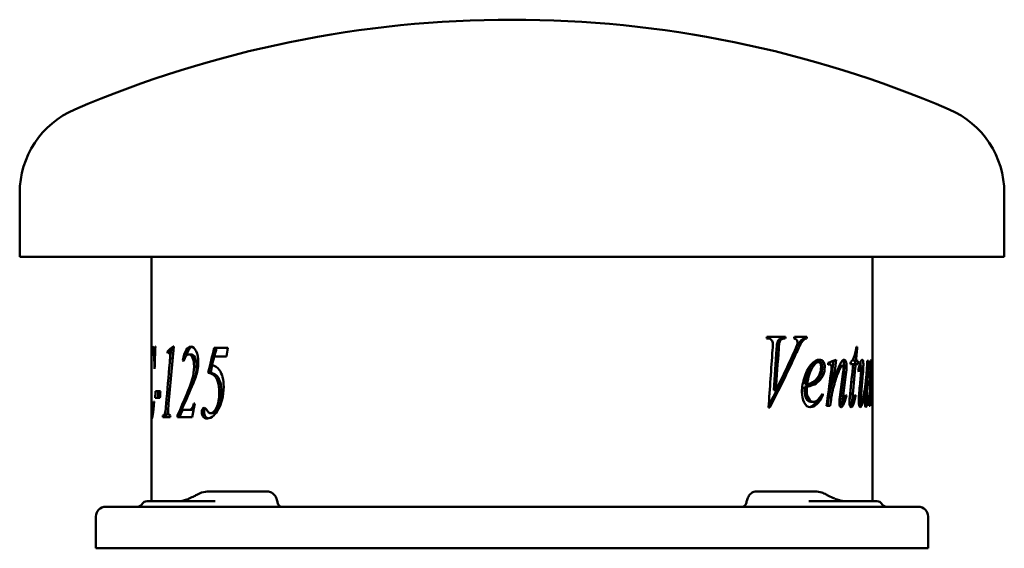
# Model space of a CAD drawing. Header units: millimetres. Extents: x 242 to 598, y 202 to 392.
import ezdxf

# ---------------------------------------------------------------- set-up
doc = ezdxf.new("R2010")
doc.units = ezdxf.units.MM
doc.header["$LTSCALE"] = 2
doc.layers.add('Widoczne (ISO)', color=7, linetype='Continuous', lineweight=50)

msp = doc.modelspace()

# ---------------------------------------------------------------- linework, layer by layer
at = {"layer": 'Widoczne (ISO)'}
for p, q in [((242.5, 306.84), (242.5, 329.84)), ((597.5, 306.84), (597.5, 329.84)), ((597.5, 306.84), (242.5, 306.84)), ((290, 269.68), (290, 306.84)), ((550, 218.66), (550, 306.84)), ((511.79, 277.32), (512.26, 277.32)), ((518.63, 278), (511.92, 278)), ((517.74, 277.32), (518.5, 277.32)), ((526.32, 278), (521.83, 278)), ((524.57, 276.98), (525.38, 276.98)), ((525.4, 277.32), (526.21, 277.32)), ((291.41, 274.5), (291.32, 274.5)), ((298.1, 274.43), (297.8, 274.43)), ((317.59, 273.92), (312.66, 273.92)), ((515.66, 275.91), (516.41, 275.91)), ((544.46, 274.28), (544.22, 274.28)), ((291.06, 273.25), (290.48, 273.25)), ((291.37, 273.25), (291.06, 273.25)), ((296.77, 272.7), (295.81, 272.7)), ((297.29, 272.25), (296.34, 272.25)), ((297.68, 270.14), (296.73, 270.14)), ((304.33, 271.62), (303.44, 271.62)), ((312.63, 270.88), (317.06, 270.88)), ((291.22, 268.41), (291.06, 268.41)), ((291.07, 266.39), (291.15, 266.39)), ((301.69, 269.41), (301.34, 269.41)), ((529.59, 268.77), (530.44, 268.77)), ((534.01, 268.05), (534.72, 268.05)), ((538.24, 267.52), (539.16, 267.52)), ((542.04, 268.07), (542.98, 268.07)), ((542.98, 268.07), (543.91, 268.07)), ((543.07, 269.26), (544.02, 269.26)), ((543.91, 268.07), (544.68, 268.07)), ((544.76, 269.26), (544.02, 269.26)), ((545.3, 267.66), (545.81, 267.66)), ((548.53, 269.26), (548.08, 269.26)), ((548.91, 268.15), (549.08, 268.15)), ((549.69, 266.87), (549.8, 266.87)), ((290, 253.46), (290, 264)), ((311.31, 264.96), (310.47, 264.96)), ((549.59, 265.27), (549.68, 265.27)), ((549.83, 265.97), (549.93, 265.97)), ((525.54, 259.96), (526.36, 259.96)), ((525.61, 260.86), (526.43, 260.86)), ((534.92, 261.37), (535.81, 261.37)), ((547.53, 261.52), (547.69, 261.52)), ((549.03, 260.72), (549.32, 260.72)), ((291.36, 255.89), (293.08, 255.89)), ((293.25, 258.34), (291.47, 258.34)), ((514.42, 258.7), (515.15, 258.7)), ((531.56, 256.9), (532.11, 256.9)), ((534.23, 256.04), (535.12, 256.04)), ((540.25, 256.67), (540.55, 256.67)), ((541.91, 257.23), (542.86, 257.23)), ((543.61, 256.63), (543.89, 256.63)), ((548.2, 256.45), (548.34, 256.45)), ((548.92, 257.84), (549.26, 257.84)), ((290.97, 254.62), (290.86, 254.62)), ((305.63, 253.91), (305.28, 253.91)), ((512.51, 252.43), (512.98, 252.43)), ((527.75, 254.49), (528.58, 254.49)), ((533.37, 253), (534.7, 253)), ((538.51, 254.45), (539.43, 254.45)), ((541.86, 254.2), (542.8, 254.2)), ((541.99, 253.22), (542.94, 253.22)), ((545.04, 254.63), (546.01, 254.63)), ((547.31, 254.37), (547.91, 254.37)), ((547.35, 253.2), (547.89, 253.2)), ((548.74, 253), (549.1, 253)), ((548.83, 255.33), (549.17, 255.33)), ((290, 218.66), (290, 249.63)), ((290.51, 249.96), (290.17, 249.96)), ((294.08, 248.92), (296.78, 248.92)), ((295.12, 249.6), (294.15, 249.6)), ((295.63, 249.84), (294.67, 249.84)), ((300.38, 249.6), (299.45, 249.6)), ((299.45, 248.92), (299.45, 249.6)), ((299.45, 248.92), (304.66, 248.92)), ((300.38, 248.92), (300.38, 249.6)), ((303.5, 251.6), (300.86, 251.6)), ((304.4, 251.6), (303.5, 251.6)), ((312.14, 250.35), (311.3, 250.35)), ((319.37, 222.16), (310.59, 222.16)), ((330.29, 222.16), (319.37, 222.16)), ((330.29, 222.16), (331.87, 222.16)), ((509.7, 222.16), (508.13, 222.16)), ((520.45, 222.16), (509.7, 222.16)), ((529.31, 222.16), (520.45, 222.16)), ((273.5, 216.66), (278, 216.66)), ((562, 216.66), (278, 216.66)), ((288.43, 218.66), (303.91, 218.66)), ((312.95, 218.66), (303.91, 218.66)), ((536.09, 218.66), (527.05, 218.66)), ((536.09, 218.66), (551.57, 218.66)), ((562, 216.66), (566.5, 216.66)), ((270, 213.16), (270, 201.66)), ((570, 213.16), (570, 201.66)), ((270, 201.66), (278, 201.66)), ((562, 201.66), (278, 201.66)), ((562, 201.66), (570, 201.66))]:
    msp.add_line(p, q, dxfattribs=at)
for centre, radius, start, end in [((420, -7.66), 400, 66.7905, 113.2095), ((275.28, 329.84), 32.78, 113.2095, 180), ((564.72, 329.84), 32.78, 0, 66.7905), ((273.5, 213.16), 3.5, 90, 180), ((284.97, 218.66), 2, 270, 330), ((288.43, 216.66), 2, 90, 150), ((551.57, 216.66), 2, 30, 90), ((555.03, 218.66), 2, 210, 270), ((566.5, 213.16), 3.5, 0, 90)]:
    msp.add_arc(centre, radius, start, end, dxfattribs=at)
for centre, major_axis, ratio, start_param, end_param in [((308.05, 217.37), (-1.24, 3.82), 0.498657, 0.088752, 0.091939), ((531.5, 217.06), (1.62, 4.09), 0.518576, 6.215108, 6.21858)]:
    msp.add_ellipse(centre, major_axis=major_axis, ratio=ratio, start_param=start_param, end_param=end_param, dxfattribs=at)
for points in [[(511.79, 277.32), (511.83, 277.55), (511.87, 277.77), (511.92, 278)], [(517.88, 278), (517.83, 277.77), (517.79, 277.55), (517.74, 277.32)], [(518.63, 278), (518.59, 277.77), (518.54, 277.55), (518.5, 277.32)], [(521.69, 277.32), (521.74, 277.55), (521.79, 277.77), (521.83, 278)], [(525.4, 277.32), (525.05, 277.27), (524.78, 277.15), (524.57, 276.98)], [(526.21, 277.32), (525.87, 277.27), (525.59, 277.15), (525.38, 276.98)], [(525.5, 278), (525.47, 277.77), (525.43, 277.55), (525.4, 277.32)], [(526.32, 278), (526.28, 277.77), (526.25, 277.55), (526.21, 277.32)], [(290.47, 274.5), (290.58, 274.5), (290.71, 274.2), (290.89, 273.62)], [(290.89, 273.62), (290.96, 273.37), (291.02, 273.25), (291.06, 273.25)], [(291.41, 274.5), (291.32, 271.79), (291.24, 269.09), (291.15, 266.39)], [(295.81, 272.7), (296.43, 273.28), (297.09, 273.86), (297.8, 274.43)], [(298.1, 274.43), (297.41, 267.54), (296.76, 260.65), (296.16, 253.76)], [(296.77, 272.7), (297.17, 273.08), (297.6, 273.46), (298.04, 273.85)], [(310.47, 264.96), (311.18, 267.95), (311.91, 270.93), (312.66, 273.92)], [(312.73, 270.88), (312.98, 271.89), (313.23, 272.91), (313.48, 273.92)], [(317.59, 273.92), (317.41, 272.91), (317.23, 271.89), (317.06, 270.88)], [(513.94, 273.24), (514.01, 274.3), (514.04, 275.02), (514.04, 275.38)], [(515.42, 273.61), (515.09, 268.64), (514.75, 263.67), (514.42, 258.7)], [(516.16, 273.61), (515.82, 268.64), (515.49, 263.67), (515.15, 258.7)], [(515.66, 275.91), (515.58, 275.64), (515.5, 274.87), (515.42, 273.61)], [(516.41, 275.91), (516.32, 275.64), (516.24, 274.87), (516.16, 273.61)], [(521.53, 272.01), (522.19, 273.46), (522.6, 274.46), (522.76, 275.02)], [(522.76, 275.02), (522.87, 275.4), (522.93, 275.73), (522.93, 276.02)], [(544.46, 274.28), (544.32, 272.61), (544.17, 270.93), (544.02, 269.26)], [(290.11, 271.45), (290.02, 269.91), (290, 267.74), (290, 264.94)], [(290.48, 273.25), (290.29, 273.25), (290.18, 272.65), (290.11, 271.45)], [(295.89, 272.02), (295.86, 272.25), (295.84, 272.47), (295.81, 272.7)], [(296.34, 272.25), (296.24, 272.25), (296.09, 272.17), (295.89, 272.02)], [(296.6, 268.61), (296.68, 269.51), (296.72, 270.02), (296.73, 270.14)], [(296.73, 270.14), (296.74, 270.39), (296.75, 270.63), (296.75, 270.86)], [(296.82, 272.25), (296.8, 272.4), (296.78, 272.55), (296.77, 272.7)], [(297.68, 270.24), (297.69, 270.45), (297.69, 270.66), (297.69, 270.86)], [(303.44, 271.62), (302.67, 271.62), (302.07, 270.78), (301.61, 269.12)], [(312.63, 270.88), (312.38, 269.86), (312.12, 268.84), (311.87, 267.82)], [(512.51, 252.43), (512.99, 259.36), (513.47, 266.3), (513.94, 273.24)], [(521.46, 271.56), (518.67, 265.37), (515.69, 259.17), (512.54, 252.98)], [(522.25, 271.56), (519.35, 265.18), (516.26, 258.81), (512.98, 252.43)], [(515.15, 258.7), (517.37, 263.14), (519.49, 267.57), (521.53, 272.01)], [(543.16, 270.25), (543.13, 269.92), (543.1, 269.59), (543.07, 269.26)], [(291.07, 266.39), (291.06, 267.06), (291.06, 267.73), (291.06, 268.41)], [(295.32, 253.76), (295.72, 258.71), (296.15, 263.66), (296.6, 268.61)], [(301.61, 269.12), (301.52, 269.22), (301.43, 269.31), (301.34, 269.41)], [(304.71, 262.67), (305.15, 264.14), (305.37, 265.68), (305.37, 267.29)], [(305.6, 262.67), (306.03, 264.14), (306.25, 265.68), (306.25, 267.29)], [(306.88, 268.86), (306.88, 267.77), (306.78, 266.76), (306.6, 265.83)], [(311.31, 264.96), (311.54, 265.9), (311.76, 266.84), (311.99, 267.78)], [(311.87, 267.82), (312.98, 267.5), (313.88, 266.88), (314.52, 265.96)], [(531.9, 267.01), (531.9, 265.99), (531.7, 265.01), (531.28, 264.09)], [(532.77, 267.01), (532.77, 265.99), (532.56, 265.01), (532.14, 264.09)], [(533.96, 268.54), (534.98, 268.92), (535.95, 269.3), (536.88, 269.69)], [(534.04, 267.87), (534.01, 268.09), (533.98, 268.32), (533.96, 268.54)], [(534.36, 267.97), (534.25, 267.94), (534.14, 267.9), (534.04, 267.87)], [(534.72, 268.05), (534.65, 268.05), (534.53, 268.02), (534.36, 267.97)], [(535.93, 269.3), (535.6, 266.66), (535.26, 264.02), (534.92, 261.37)], [(534.96, 264.56), (535.15, 265.93), (535.24, 266.76), (535.24, 267.05)], [(536.88, 269.69), (536.53, 266.91), (536.17, 264.14), (535.81, 261.37)], [(538.24, 267.52), (538.15, 267.52), (538.05, 267.46), (537.93, 267.34)], [(539.16, 267.52), (539.01, 267.52), (538.83, 267.37), (538.62, 267.07)], [(539.33, 264.54), (539.46, 265.46), (539.52, 266.18), (539.52, 266.68)], [(539.72, 267.27), (539.72, 266.54), (539.64, 265.57), (539.5, 264.35)], [(540.64, 267.27), (540.64, 266.54), (540.57, 265.57), (540.42, 264.35)], [(541.9, 257.41), (542.27, 260.96), (542.64, 264.52), (542.98, 268.07)], [(542.04, 268.07), (542.06, 268.32), (542.08, 268.56), (542.11, 268.81)], [(543.91, 268.07), (543.57, 264.46), (543.22, 260.84), (542.86, 257.23)], [(543.8, 269.26), (543.78, 268.86), (543.75, 268.47), (543.72, 268.07)], [(544.76, 269.26), (544.74, 268.86), (544.71, 268.47), (544.68, 268.07)], [(544.86, 265.74), (545.14, 267.17), (545.42, 268.22), (545.71, 268.89)], [(545.66, 268.77), (545.69, 268.5), (545.7, 268.19), (545.7, 267.85)], [(545.7, 267.85), (545.7, 267.79), (545.7, 267.73), (545.7, 267.66)], [(545.71, 268.89), (545.92, 269.42), (546.12, 269.69), (546.29, 269.69)], [(545.78, 264.58), (545.9, 265.94), (545.96, 266.79), (545.96, 267.13)], [(546.68, 267.85), (546.68, 267.18), (546.61, 266), (546.48, 264.31)], [(548.53, 269.26), (548.36, 265.54), (548.18, 261.82), (547.98, 258.1)], [(548, 267.72), (548.03, 268.23), (548.05, 268.75), (548.08, 269.26)], [(548.88, 268.66), (549.16, 269), (549.38, 269.34), (549.56, 269.69)], [(548.92, 267.99), (548.91, 268.21), (548.89, 268.44), (548.88, 268.66)], [(549.08, 268.15), (549.05, 268.15), (549, 268.1), (548.92, 267.99)], [(549.19, 267.87), (549.16, 268.06), (549.13, 268.15), (549.08, 268.15)], [(549.15, 264.46), (549.2, 265.79), (549.22, 266.74), (549.22, 267.3)], [(549.22, 267.3), (549.22, 267.53), (549.21, 267.72), (549.19, 267.87)], [(549.56, 269.69), (549.49, 266.7), (549.41, 263.71), (549.32, 260.72)], [(549.32, 260.72), (549.54, 264.4), (549.69, 266.97), (549.79, 268.44)], [(549.77, 266.72), (549.75, 266.55), (549.72, 266.06), (549.68, 265.27)], [(549.8, 266.87), (549.79, 266.87), (549.78, 266.82), (549.77, 266.72)], [(549.79, 268.44), (549.85, 269.27), (549.88, 269.69), (549.91, 269.69)], [(549.82, 266.72), (549.82, 266.82), (549.81, 266.87), (549.8, 266.87)], [(549.83, 266.25), (549.83, 266.49), (549.83, 266.64), (549.82, 266.72)], [(549.95, 268.28), (549.95, 267.47), (549.94, 266.7), (549.93, 265.97)], [(290, 264.94), (290, 264.62), (290, 264.31), (290, 264)], [(306.6, 265.83), (306.3, 264.41), (305.77, 262.8), (305.04, 261.01)], [(314.52, 265.96), (315.52, 264.51), (316.05, 262.51), (316.05, 259.93)], [(531.28, 264.09), (530.73, 262.88), (529.92, 261.9), (528.8, 261.15)], [(532.14, 264.09), (531.59, 262.88), (530.77, 261.9), (529.64, 261.15)], [(533.37, 253), (533.92, 256.85), (534.45, 260.7), (534.96, 264.56)], [(538.34, 257.12), (538.68, 259.6), (539.01, 262.07), (539.33, 264.54)], [(539.5, 264.35), (539.18, 261.79), (538.85, 259.22), (538.52, 256.65)], [(540.42, 264.35), (540.1, 261.79), (539.77, 259.22), (539.44, 256.65)], [(542.51, 263.31), (542.32, 261.28), (542.12, 259.25), (541.91, 257.23)], [(545.01, 265.33), (544.96, 265.47), (544.91, 265.61), (544.86, 265.74)], [(545.28, 258.88), (545.46, 260.78), (545.62, 262.68), (545.78, 264.58)], [(546.48, 264.31), (546.32, 262.35), (546.16, 260.39), (546, 258.43)], [(548.74, 253), (548.89, 256.82), (549.03, 260.64), (549.15, 264.46)], [(549.68, 265.27), (549.6, 264.08), (549.51, 262.52), (549.4, 260.6)], [(549.93, 265.97), (549.92, 265.41), (549.91, 265.13), (549.88, 265.13)], [(299.45, 249.6), (301.82, 255.15), (303.77, 259.51), (304.71, 262.67)], [(305.04, 261.01), (303.91, 258.29), (302.46, 255.15), (300.86, 251.6)], [(525.54, 259.96), (525.5, 259.35), (525.48, 258.84), (525.48, 258.43)], [(528.8, 261.15), (528.05, 260.64), (526.98, 260.25), (525.54, 259.96)], [(526.36, 259.96), (526.32, 259.35), (526.3, 258.84), (526.3, 258.43)], [(529.64, 261.15), (528.89, 260.64), (527.81, 260.25), (526.36, 259.96)], [(526.43, 260.86), (527.5, 261.07), (528.34, 261.42), (528.98, 261.92)], [(534.95, 259.47), (534.67, 258.42), (534.43, 257.28), (534.23, 256.04)], [(535.48, 261.37), (535.31, 260.78), (535.13, 260.15), (534.95, 259.47)], [(535.84, 259.47), (535.55, 258.42), (535.31, 257.28), (535.12, 256.04)], [(547.35, 255.67), (547.39, 256.52), (547.51, 258.47), (547.69, 261.52)], [(549.4, 260.6), (549.35, 259.78), (549.3, 258.86), (549.26, 257.84)], [(291.36, 255.89), (291.39, 256.71), (291.43, 257.52), (291.47, 258.34)], [(292.35, 255.89), (292.38, 256.71), (292.42, 257.52), (292.46, 258.34)], [(293.25, 258.34), (293.19, 257.52), (293.14, 256.71), (293.08, 255.89)], [(532.11, 256.9), (530.64, 254.01), (529.15, 252.57), (527.67, 252.57)], [(531.93, 257.43), (531.99, 257.25), (532.05, 257.08), (532.11, 256.9)], [(534.23, 256.04), (534.09, 255.03), (533.95, 254.01), (533.81, 253)], [(535.12, 256.04), (534.98, 255.03), (534.84, 254.01), (534.7, 253)], [(538.04, 254.08), (538.04, 254.68), (538.14, 255.69), (538.34, 257.12)], [(538.52, 256.65), (538.41, 255.77), (538.35, 255.23), (538.35, 255.04)], [(539.44, 256.65), (539.32, 255.77), (539.27, 255.23), (539.27, 255.04)], [(540.55, 256.67), (540.14, 255.07), (539.75, 253.93), (539.36, 253.26)], [(539.61, 254.67), (539.84, 255.18), (540.08, 255.96), (540.34, 257.02)], [(540.34, 257.02), (540.41, 256.91), (540.48, 256.79), (540.55, 256.67)], [(541.68, 254.37), (541.68, 255.03), (541.75, 256.05), (541.9, 257.41)], [(541.91, 257.23), (541.78, 255.99), (541.71, 255.18), (541.71, 254.82)], [(542.86, 257.23), (542.72, 255.99), (542.66, 255.18), (542.66, 254.82)], [(543.89, 256.63), (543.57, 255), (543.25, 253.86), (542.94, 253.22)], [(543.16, 254.82), (543.24, 255.06), (543.43, 255.82), (543.71, 257.08)], [(543.71, 257.08), (543.77, 256.93), (543.83, 256.78), (543.89, 256.63)], [(545.02, 254.63), (545.02, 255.56), (545.11, 256.97), (545.28, 258.88)], [(546, 258.43), (545.86, 256.84), (545.79, 255.83), (545.79, 255.41)], [(547.3, 254.02), (547.3, 254.44), (547.32, 254.99), (547.35, 255.67)], [(547.98, 258.1), (547.89, 256.44), (547.85, 255.39), (547.85, 254.96)], [(548.34, 256.45), (548.2, 254.95), (548.05, 253.87), (547.89, 253.2)], [(548.25, 256.88), (548.28, 256.74), (548.31, 256.59), (548.34, 256.45)], [(549.26, 257.84), (549.21, 256.45), (549.18, 255.61), (549.17, 255.33)], [(294.97, 250.72), (295.09, 251.29), (295.2, 252.31), (295.32, 253.76)], [(296.16, 253.76), (296.06, 252.55), (296.01, 251.67), (296.01, 251.13)], [(305.63, 253.91), (305.3, 252.25), (304.98, 250.58), (304.66, 248.92)], [(309, 252.31), (309.34, 252.31), (309.72, 251.99), (310.15, 251.33)], [(530.47, 255.51), (529.4, 253.77), (528.32, 252.8), (527.24, 252.61)], [(538.45, 253.26), (538.37, 253.13), (538.3, 253.02), (538.22, 252.93)], [(538.97, 254.45), (538.79, 253.96), (538.62, 253.56), (538.45, 253.26)], [(539.36, 253.26), (539.09, 252.8), (538.85, 252.57), (538.63, 252.57)], [(539.43, 254.45), (539.48, 254.45), (539.54, 254.52), (539.61, 254.67)], [(541.99, 253.22), (541.95, 253.14), (541.92, 253.07), (541.88, 253)], [(542.36, 254.2), (542.24, 253.8), (542.11, 253.47), (541.99, 253.22)], [(542.94, 253.22), (542.73, 252.79), (542.51, 252.57), (542.29, 252.57)], [(542.8, 254.2), (542.89, 254.2), (543.01, 254.41), (543.16, 254.82)], [(545.02, 254.63), (545.03, 254.63), (545.03, 254.63), (545.04, 254.63)], [(547.89, 253.2), (547.79, 252.78), (547.68, 252.57), (547.57, 252.57)], [(549.17, 255.33), (549.15, 254.55), (549.12, 253.77), (549.1, 253)], [(294.08, 248.92), (294.11, 249.15), (294.13, 249.37), (294.15, 249.6)], [(294.15, 249.6), (294.4, 249.62), (294.58, 249.71), (294.67, 249.84)], [(294.67, 249.84), (294.8, 250.06), (294.9, 250.35), (294.97, 250.72)], [(295.05, 248.92), (295.07, 249.15), (295.1, 249.37), (295.12, 249.6)], [(295.12, 249.6), (295.37, 249.62), (295.54, 249.71), (295.63, 249.84)], [(295.63, 249.84), (295.76, 250.06), (295.87, 250.35), (295.94, 250.72)], [(295.94, 250.72), (295.96, 250.84), (295.98, 250.98), (296.01, 251.14)], [(296.84, 249.6), (296.82, 249.37), (296.8, 249.15), (296.78, 248.92)], [(300.38, 249.6), (300.67, 250.28), (300.95, 250.95), (301.23, 251.6)], [(304.4, 251.6), (304.71, 251.6), (304.99, 251.7), (305.24, 251.91)], [(308.52, 249.31), (308.27, 249.68), (308.15, 250.14), (308.15, 250.7)], [(310.08, 248.49), (309.41, 248.49), (308.9, 248.77), (308.52, 249.31)], [(309.38, 249.31), (309.13, 249.68), (309.01, 250.14), (309.01, 250.7)], [(310.51, 248.53), (310.04, 248.63), (309.67, 248.89), (309.38, 249.31)], [(312.44, 249.6), (311.63, 248.86), (310.85, 248.49), (310.08, 248.49)], [(310.15, 251.33), (310.42, 250.92), (310.63, 250.65), (310.8, 250.52)], [(310.8, 250.52), (310.94, 250.41), (311.11, 250.35), (311.3, 250.35)], [(303.59, 219.61), (304.22, 219.91), (304.85, 220.2), (305.44, 220.49)], [(305.44, 220.49), (305.86, 220.7), (306.26, 220.9), (306.65, 221.12)], [(533.25, 221.08), (533.4, 221), (533.54, 220.92), (533.69, 220.85)], [(335.47, 218.14), (335.42, 218.37), (335.38, 218.59), (335.33, 218.82)], [(504.67, 218.83), (504.62, 218.6), (504.58, 218.37), (504.53, 218.14)]]:
    msp.add_open_spline(points, degree=3, dxfattribs=at)
for points, knots in [([(514.04, 275.38), (514.04, 275.94), (513.9, 276.4), (513.62, 276.77), (513.33, 277.14), (512.88, 277.32), (512.26, 277.32)], [0, 0, 0, 0, 1, 1, 1, 2, 2, 2, 2]), ([(517.74, 277.32), (517.05, 277.31), (516.56, 277.2), (516.3, 276.99), (516.04, 276.78), (515.83, 276.42), (515.66, 275.91)], [0, 0, 0, 0, 1, 1, 1, 2, 2, 2, 2]), ([(518.5, 277.32), (517.8, 277.31), (517.31, 277.2), (517.05, 276.99), (516.78, 276.78), (516.57, 276.42), (516.41, 275.91)], [0, 0, 0, 0, 1, 1, 1, 2, 2, 2, 2]), ([(524.57, 276.98), (524.18, 276.65), (523.78, 276.16), (523.39, 275.52), (522.99, 274.87), (522.36, 273.55), (521.46, 271.56)], [0, 0, 0, 0, 1, 1, 1, 2, 2, 2, 2]), ([(522.93, 276.02), (522.93, 276.34), (522.84, 276.63), (522.67, 276.87), (522.5, 277.12), (522.18, 277.27), (521.69, 277.32)], [0, 0, 0, 0, 1, 1, 1, 2, 2, 2, 2]), ([(525.38, 276.98), (524.98, 276.65), (524.59, 276.16), (524.19, 275.52), (523.79, 274.87), (523.15, 273.55), (522.25, 271.56)], [0, 0, 0, 0, 1, 1, 1, 2, 2, 2, 2]), ([(290.01, 267.58), (289.99, 269.51), (289.99, 271.08), (290.04, 272.28), (290.11, 273.76), (290.25, 274.5), (290.47, 274.5)], [1.186278, 1.186278, 1.186278, 1.186278, 2, 2, 2, 3, 3, 3, 3]), ([(291.06, 273.25), (291.1, 273.25), (291.14, 273.31), (291.16, 273.43), (291.19, 273.56), (291.24, 273.91), (291.32, 274.5)], [0, 0, 0, 0, 1, 1, 1, 2, 2, 2, 2]), ([(301.34, 269.41), (301.6, 271), (301.98, 272.24), (302.49, 273.12), (303.01, 273.99), (303.58, 274.43), (304.22, 274.43)], [0, 0, 0, 0, 1, 1, 1, 2, 2, 2, 2]), ([(302.65, 271.27), (302.86, 272), (303.1, 272.62), (303.4, 273.12), (303.78, 273.79), (304.21, 274.2), (304.67, 274.36)], [0.431526, 0.431526, 0.431526, 0.431526, 1, 1, 1, 1.761613, 1.761613, 1.761613, 1.761613]), ([(304.22, 274.43), (304.94, 274.43), (305.57, 273.89), (306.09, 272.8), (306.61, 271.71), (306.88, 270.4), (306.88, 268.86)], [0, 0, 0, 0, 1, 1, 1, 2, 2, 2, 2]), ([(542.11, 268.81), (542.57, 269.17), (542.95, 269.73), (543.25, 270.46), (543.55, 271.2), (543.87, 272.47), (544.22, 274.28)], [0, 0, 0, 0, 1, 1, 1, 2, 2, 2, 2]), ([(291.06, 268.41), (291.05, 269.16), (291.03, 269.82), (291, 270.39), (290.97, 270.96), (290.93, 271.46), (290.88, 271.89), (290.83, 272.32), (290.77, 272.65), (290.7, 272.89), (290.62, 273.13), (290.55, 273.25), (290.48, 273.25)], [0, 0, 0, 0, 1, 1, 1, 2, 2, 2, 3, 3, 3, 4, 4, 4, 4]), ([(296.75, 270.86), (296.75, 271.3), (296.71, 271.64), (296.64, 271.88), (296.56, 272.13), (296.46, 272.25), (296.34, 272.25)], [0, 0, 0, 0, 1, 1, 1, 2, 2, 2, 2]), ([(297.69, 270.86), (297.69, 271.3), (297.66, 271.64), (297.59, 271.88), (297.51, 272.13), (297.41, 272.25), (297.29, 272.25)], [0, 0, 0, 0, 1, 1, 1, 2, 2, 2, 2]), ([(305.37, 267.29), (305.37, 268.57), (305.19, 269.61), (304.82, 270.41), (304.46, 271.21), (303.99, 271.62), (303.44, 271.62)], [0, 0, 0, 0, 1, 1, 1, 2, 2, 2, 2]), ([(306.25, 267.29), (306.25, 268.57), (306.07, 269.61), (305.71, 270.41), (305.35, 271.21), (304.88, 271.62), (304.33, 271.62)], [0, 0, 0, 0, 1, 1, 1, 2, 2, 2, 2]), ([(524.53, 258), (524.53, 259.84), (524.87, 261.72), (525.53, 263.63), (526.19, 265.54), (527, 267.03), (527.96, 268.09), (528.91, 269.15), (529.86, 269.69), (530.81, 269.69)], [0, 0, 0, 0, 1, 1, 1, 2, 2, 2, 3, 3, 3, 3]), ([(529.59, 268.77), (528.92, 268.77), (528.18, 268.1), (527.39, 266.76), (526.6, 265.43), (526, 263.46), (525.61, 260.86)], [0, 0, 0, 0, 1, 1, 1, 2, 2, 2, 2]), ([(530.44, 268.77), (529.76, 268.77), (529.02, 268.1), (528.22, 266.76), (527.42, 265.43), (526.82, 263.46), (526.43, 260.86)], [0, 0, 0, 0, 1, 1, 1, 2, 2, 2, 2]), ([(528.98, 261.92), (529.82, 262.6), (530.43, 263.41), (530.84, 264.35), (531.25, 265.29), (531.44, 266.19), (531.44, 267.03)], [0, 0, 0, 0, 1, 1, 1, 2, 2, 2, 2]), ([(530.37, 269.65), (530.84, 269.56), (531.19, 269.3), (531.43, 268.89), (531.75, 268.36), (531.9, 267.73), (531.9, 267.01)], [0.217401, 0.217401, 0.217401, 0.217401, 1, 1, 1, 2, 2, 2, 2]), ([(531.44, 267.03), (531.44, 267.55), (531.36, 267.97), (531.19, 268.29), (531.01, 268.61), (530.77, 268.77), (530.44, 268.77)], [0, 0, 0, 0, 1, 1, 1, 2, 2, 2, 2]), ([(530.81, 269.69), (531.49, 269.69), (531.98, 269.42), (532.3, 268.89), (532.61, 268.36), (532.77, 267.73), (532.77, 267.01)], [0, 0, 0, 0, 1, 1, 1, 2, 2, 2, 2]), ([(535.24, 267.05), (535.24, 267.31), (535.19, 267.54), (535.09, 267.74), (534.99, 267.95), (534.86, 268.05), (534.72, 268.05)], [0, 0, 0, 0, 1, 1, 1, 2, 2, 2, 2]), ([(535.81, 261.37), (536.92, 264.76), (537.72, 267), (538.26, 268.07), (538.8, 269.15), (539.31, 269.69), (539.78, 269.69)], [0, 0, 0, 0, 1, 1, 1, 2, 2, 2, 2]), ([(538.62, 267.07), (538.21, 266.53), (537.79, 265.62), (537.33, 264.34), (536.87, 263.07), (536.38, 261.45), (535.84, 259.47)], [0, 0, 0, 0, 1, 1, 1, 2, 2, 2, 2]), ([(539.52, 266.68), (539.52, 266.93), (539.48, 267.13), (539.41, 267.29), (539.34, 267.44), (539.26, 267.52), (539.16, 267.52)], [0, 0, 0, 0, 1, 1, 1, 2, 2, 2, 2]), ([(539.25, 269.47), (539.33, 269.36), (539.41, 269.2), (539.48, 269.01), (539.64, 268.56), (539.72, 267.98), (539.72, 267.27)], [0.571018, 0.571018, 0.571018, 0.571018, 1, 1, 1, 2, 2, 2, 2]), ([(539.78, 269.69), (540.04, 269.69), (540.24, 269.46), (540.4, 269.01), (540.56, 268.56), (540.64, 267.98), (540.64, 267.27)], [0, 0, 0, 0, 1, 1, 1, 2, 2, 2, 2]), ([(545.81, 267.66), (545.73, 267.66), (545.65, 267.57), (545.57, 267.39), (545.49, 267.2), (545.31, 266.52), (545.01, 265.33)], [0, 0, 0, 0, 1, 1, 1, 2, 2, 2, 2]), ([(545.96, 267.13), (545.96, 267.27), (545.94, 267.39), (545.91, 267.5), (545.88, 267.61), (545.85, 267.66), (545.81, 267.66)], [0, 0, 0, 0, 1, 1, 1, 2, 2, 2, 2]), ([(546.01, 254.63), (546.11, 254.63), (546.25, 254.83), (546.4, 255.23), (546.56, 255.64), (546.77, 256.54), (547.01, 257.94), (547.25, 259.34), (547.44, 260.66), (547.58, 261.88), (547.72, 263.11), (547.86, 265.06), (548, 267.72)], [0, 0, 0, 0, 1, 1, 1, 2, 2, 2, 3, 3, 3, 4, 4, 4, 4]), ([(546.29, 269.69), (546.41, 269.69), (546.5, 269.51), (546.57, 269.16), (546.64, 268.82), (546.68, 268.38), (546.68, 267.85)], [0, 0, 0, 0, 1, 1, 1, 2, 2, 2, 2]), ([(549.88, 265.13), (549.87, 265.13), (549.86, 265.22), (549.85, 265.41), (549.84, 265.59), (549.83, 265.87), (549.83, 266.25)], [0, 0, 0, 0, 1, 1, 1, 2, 2, 2, 2]), ([(549.91, 269.69), (549.92, 269.69), (549.93, 269.57), (549.94, 269.33), (549.95, 269.09), (549.95, 268.74), (549.95, 268.28)], [0, 0, 0, 0, 1, 1, 1, 2, 2, 2, 2]), ([(314.47, 257.83), (314.47, 259.35), (314.29, 260.66), (313.93, 261.74), (313.58, 262.82), (313.12, 263.58), (312.58, 264.03), (312.04, 264.47), (311.33, 264.78), (310.47, 264.96)], [0, 0, 0, 0, 1, 1, 1, 2, 2, 2, 3, 3, 3, 3]), ([(315.29, 257.83), (315.29, 259.35), (315.1, 260.66), (314.75, 261.74), (314.39, 262.82), (313.94, 263.58), (313.41, 264.03), (312.87, 264.47), (312.17, 264.78), (311.31, 264.96)], [0, 0, 0, 0, 1, 1, 1, 2, 2, 2, 3, 3, 3, 3]), ([(305.21, 261.44), (305.29, 261.69), (305.37, 261.93), (305.45, 262.17), (305.5, 262.34), (305.55, 262.51), (305.6, 262.67)], [0.8761412, 0.8761412, 0.8761412, 0.8761412, 0.9483087, 0.9483087, 0.9483087, 1, 1, 1, 1]), ([(316.05, 259.93), (316.05, 258.22), (315.85, 256.67), (315.48, 255.29), (315.1, 253.9), (314.65, 252.75), (314.12, 251.81), (313.59, 250.88), (313.03, 250.14), (312.44, 249.6)], [0, 0, 0, 0, 1, 1, 1, 2, 2, 2, 3, 3, 3, 3]), ([(547.69, 261.52), (547.28, 258.1), (546.89, 255.75), (546.56, 254.48), (546.22, 253.21), (545.89, 252.57), (545.57, 252.57)], [0, 0, 0, 0, 1, 1, 1, 2, 2, 2, 2]), ([(311.3, 250.35), (312.07, 250.35), (312.79, 251.04), (313.46, 252.43), (314.13, 253.81), (314.47, 255.61), (314.47, 257.83)], [0, 0, 0, 0, 1, 1, 1, 2, 2, 2, 2]), ([(312.14, 250.35), (312.9, 250.35), (313.61, 251.04), (314.28, 252.43), (314.94, 253.81), (315.29, 255.61), (315.29, 257.83)], [0, 0, 0, 0, 1, 1, 1, 2, 2, 2, 2]), ([(527.67, 252.57), (526.66, 252.57), (525.87, 253.13), (525.34, 254.26), (524.8, 255.39), (524.53, 256.64), (524.53, 258)], [0, 0, 0, 0, 1, 1, 1, 2, 2, 2, 2]), ([(525.48, 258.43), (525.48, 257.34), (525.71, 256.41), (526.15, 255.64), (526.6, 254.87), (527.13, 254.49), (527.75, 254.49)], [0, 0, 0, 0, 1, 1, 1, 2, 2, 2, 2]), ([(526.3, 258.43), (526.3, 257.34), (526.53, 256.41), (526.97, 255.64), (527.42, 254.87), (527.96, 254.49), (528.58, 254.49)], [0, 0, 0, 0, 1, 1, 1, 2, 2, 2, 2]), ([(528.58, 254.49), (529.08, 254.49), (529.55, 254.67), (529.99, 255.03), (530.43, 255.39), (531.09, 256.19), (531.93, 257.43)], [0, 0, 0, 0, 1, 1, 1, 2, 2, 2, 2]), ([(547.91, 254.37), (547.94, 254.37), (547.97, 254.45), (548, 254.63), (548.03, 254.81), (548.12, 255.56), (548.25, 256.88)], [0, 0, 0, 0, 1, 1, 1, 2, 2, 2, 2]), ([(290, 253.46), (290, 252.98), (290, 252.53), (290, 252.13), (290.02, 250.69), (290.05, 249.96), (290.17, 249.96)], [0.720451, 0.720451, 0.720451, 0.720451, 1, 1, 1, 2, 2, 2, 2]), ([(290.97, 254.62), (290.8, 252.47), (290.64, 250.89), (290.5, 249.87), (290.35, 248.86), (290.21, 248.35), (290.11, 248.35)], [0, 0, 0, 0, 1, 1, 1, 2, 2, 2, 2]), ([(290.17, 249.96), (290.26, 249.96), (290.37, 250.35), (290.48, 251.11), (290.6, 251.87), (290.73, 253.04), (290.86, 254.62)], [0, 0, 0, 0, 1, 1, 1, 2, 2, 2, 2]), ([(303.5, 251.6), (303.95, 251.6), (304.33, 251.81), (304.63, 252.22), (304.93, 252.64), (305.15, 253.2), (305.28, 253.91)], [0, 0, 0, 0, 1, 1, 1, 2, 2, 2, 2]), ([(308.15, 250.7), (308.15, 251.15), (308.23, 251.53), (308.39, 251.84), (308.56, 252.16), (308.76, 252.31), (309, 252.31)], [0, 0, 0, 0, 1, 1, 1, 2, 2, 2, 2]), ([(309.01, 250.7), (309.01, 251.15), (309.09, 251.53), (309.25, 251.84), (309.31, 251.96), (309.38, 252.06), (309.46, 252.14)], [0, 0, 0, 0, 1, 1, 1, 1.386255, 1.386255, 1.386255, 1.386255]), ([(538.63, 252.57), (538.45, 252.57), (538.31, 252.71), (538.2, 252.98), (538.09, 253.25), (538.04, 253.62), (538.04, 254.08)], [0, 0, 0, 0, 1, 1, 1, 2, 2, 2, 2]), ([(538.35, 255.04), (538.35, 254.88), (538.37, 254.74), (538.4, 254.62), (538.44, 254.51), (538.47, 254.45), (538.51, 254.45)], [0, 0, 0, 0, 1, 1, 1, 2, 2, 2, 2]), ([(539.27, 255.04), (539.27, 254.88), (539.28, 254.74), (539.32, 254.62), (539.35, 254.51), (539.39, 254.45), (539.43, 254.45)], [0, 0, 0, 0, 1, 1, 1, 2, 2, 2, 2]), ([(542.29, 252.57), (542.11, 252.57), (541.97, 252.74), (541.85, 253.07), (541.74, 253.4), (541.68, 253.84), (541.68, 254.37)], [0, 0, 0, 0, 1, 1, 1, 2, 2, 2, 2]), ([(541.71, 254.82), (541.71, 254.63), (541.73, 254.48), (541.76, 254.37), (541.79, 254.26), (541.82, 254.2), (541.86, 254.2)], [0, 0, 0, 0, 1, 1, 1, 2, 2, 2, 2]), ([(542.66, 254.82), (542.66, 254.63), (542.67, 254.48), (542.7, 254.37), (542.73, 254.26), (542.76, 254.2), (542.8, 254.2)], [0, 0, 0, 0, 1, 1, 1, 2, 2, 2, 2]), ([(545.57, 252.57), (545.42, 252.57), (545.29, 252.76), (545.18, 253.15), (545.08, 253.54), (545.02, 254.03), (545.02, 254.63)], [0, 0, 0, 0, 1, 1, 1, 2, 2, 2, 2]), ([(545.62, 254.63), (545.61, 254.58), (545.6, 254.53), (545.58, 254.48), (545.44, 253.94), (545.31, 253.52), (545.17, 253.21)], [0.9611634, 0.9611634, 0.9611634, 0.9611634, 1, 1, 1, 1.42063, 1.42063, 1.42063, 1.42063]), ([(545.79, 255.41), (545.79, 255.16), (545.81, 254.97), (545.85, 254.84), (545.89, 254.7), (545.94, 254.63), (546.01, 254.63)], [0, 0, 0, 0, 1, 1, 1, 2, 2, 2, 2]), ([(547.57, 252.57), (547.5, 252.57), (547.43, 252.71), (547.38, 252.98), (547.33, 253.25), (547.3, 253.6), (547.3, 254.02)], [0, 0, 0, 0, 1, 1, 1, 2, 2, 2, 2]), ([(547.85, 254.96), (547.85, 254.75), (547.85, 254.6), (547.86, 254.51), (547.87, 254.41), (547.89, 254.37), (547.91, 254.37)], [0, 0, 0, 0, 1, 1, 1, 2, 2, 2, 2]), ([(290.11, 248.35), (290.03, 248.35), (290, 248.78), (290, 249.63), (290, 250.07), (290.01, 250.6), (290.02, 251.22)], [0, 0, 0, 0, 1, 1, 1, 1.514297, 1.514297, 1.514297, 1.514297]), ([(296.01, 251.13), (296.01, 250.68), (296.05, 250.33), (296.15, 250.09), (296.24, 249.84), (296.47, 249.68), (296.84, 249.6)], [0, 0, 0, 0, 1, 1, 1, 2, 2, 2, 2]), ([(306.65, 221.12), (307.56, 221.61), (308.54, 221.94), (309.89, 222.13), (310.24, 222.16), (310.59, 222.16)], [0, 0, 0, 0, 0.3247839, 0.3247839, 0.4372511, 0.4372511, 0.4372511, 0.4372511]), ([(335.33, 218.82), (335.22, 219.34), (335.04, 219.82), (334.56, 220.69), (334.26, 221.07), (333.51, 221.72), (333.06, 221.95), (332.34, 222.13), (332.1, 222.16), (331.87, 222.16)], [-2.9883809, -2.9883809, -2.9883809, -2.9883809, -2.8360832, -2.8360832, -2.6806444, -2.6806444, -2.497737, -2.497737, -2.3983629, -2.3983629, -2.3983629, -2.3983629]), ([(508.13, 222.16), (507.8, 222.16), (507.47, 222.1), (506.73, 221.85), (506.42, 221.64), (505.82, 221.16), (505.49, 220.76), (504.96, 219.82), (504.78, 219.32), (504.67, 218.83)], [-0.4842485, -0.4842485, -0.4842485, -0.4842485, -0.4114647, -0.4114647, -0.3184131, -0.3184131, -0.1542258, -0.1542258, 0, 0, 0, 0]), ([(529.31, 222.16), (530.11, 222.16), (530.91, 222.02), (532.21, 221.6), (532.74, 221.37), (533.25, 221.09)], [0, 0, 0, 0, 0.2547225, 0.2547225, 0.4384479, 0.4384479, 0.4384479, 0.4384479]), ([(533.69, 220.85), (534.29, 220.53), (534.98, 220.22), (535.88, 219.82), (536.09, 219.73), (536.3, 219.64)], [0, 0, 0, 0, 0.2472084, 0.2472084, 0.3207345, 0.3207345, 0.3207345, 0.3207345]), ([(300.13, 218.66), (300.51, 218.66), (300.99, 218.72), (302.04, 218.99), (302.63, 219.19), (303.32, 219.49), (303.44, 219.54), (303.55, 219.6)], [0, 0, 0, 0, 0.2144849, 0.2144849, 0.4327495, 0.4327495, 0.4746306, 0.4746306, 0.4746306, 0.4746306]), ([(336.98, 216.66), (336.91, 216.66), (336.83, 216.66), (336.55, 216.72), (336.35, 216.81), (336, 217.08), (335.85, 217.25), (335.61, 217.66), (335.52, 217.89), (335.47, 218.14)], [-0.2660098, -0.2660098, -0.2660098, -0.2660098, -0.2363478, -0.2363478, -0.1555809, -0.1555809, -0.0766825, -0.0766825, 0, 0, 0, 0]), ([(504.53, 218.14), (504.48, 217.93), (504.41, 217.72), (504.22, 217.36), (504.1, 217.2), (503.8, 216.9), (503.61, 216.79), (503.28, 216.68), (503.15, 216.66), (503.02, 216.66)], [-0.5308137, -0.5308137, -0.5308137, -0.5308137, -0.4641739, -0.4641739, -0.3970959, -0.3970959, -0.3159967, -0.3159967, -0.264871, -0.264871, -0.264871, -0.264871]), ([(536.35, 219.62), (536.94, 219.36), (537.53, 219.13), (538.76, 218.76), (539.39, 218.66), (539.87, 218.66)], [0, 0, 0, 0, 0.2128664, 0.2128664, 0.4817254, 0.4817254, 0.4817254, 0.4817254])]:
    msp.add_open_spline(points, degree=3, knots=knots, dxfattribs=at)

doc.saveas('drawing.dxf')
